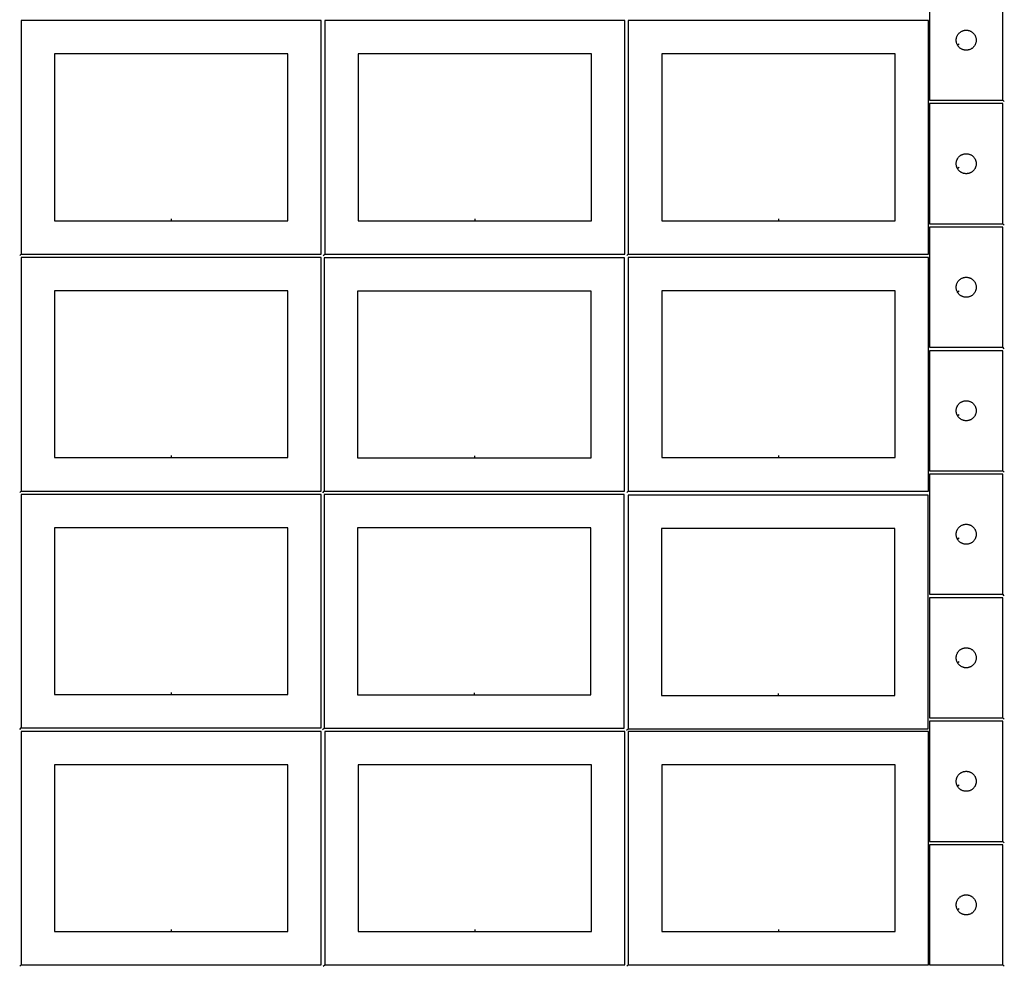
# Model space of a CAD drawing. Header units: millimetres. Extents: x 7 to 1493, y 8 to 2993.
# Tile 1 of 7: x 8 to 1484, y 8 to 1427. Entities that reach past the tile are written whole.
import ezdxf

# ---------------------------------------------------------------- set-up
doc = ezdxf.new("R2010")
doc.units = ezdxf.units.MM
doc.layers.add('CUT', color=7, linetype='CONTINUOUS', true_color=0x000000)
doc.layers.add('LEADIN', color=1, linetype='CONTINUOUS', true_color=0xff0000)

msp = doc.modelspace()

# ---------------------------------------------------------------- linework, layer by layer
at = {"layer": 'CUT'}
for points in [[(1481.963462, 1306.169815), (1481.963462, 1486.169815), (1371.963462, 1486.169815), (1371.963462, 1306.169815)], [(10.146257, 1075.585188), (460.146257, 1075.585188), (460.146257, 1425.585188), (10.146257, 1425.585188)], [(465.292436, 1075.585188), (915.292436, 1075.585188), (915.292436, 1425.585188), (465.292436, 1425.585188)], [(920.438646, 1075.585188), (1370.438646, 1075.585188), (1370.438646, 1425.585188), (920.438646, 1425.585188)], [(1413.913512, 1388.784044), (1413.72328, 1389.120164), (1413.377928, 1389.8111), (1413.068603, 1390.518897), (1412.796124, 1391.24168), (1412.561214, 1391.977531), (1412.364497, 1392.724499), (1412.206493, 1393.480604), (1412.087622, 1394.24384), (1412.0082, 1395.012184), (1411.968435, 1395.783597), (1411.968435, 1396.556034), (1412.0082, 1397.327447), (1412.087622, 1398.095791), (1412.206493, 1398.859027), (1412.364497, 1399.615132), (1412.561214, 1400.3621), (1412.796124, 1401.097951), (1413.068603, 1401.820734), (1413.377928, 1402.528531), (1413.72328, 1403.219467), (1414.103743, 1403.891707), (1414.518307, 1404.543471), (1414.965874, 1405.17303), (1415.445256, 1405.778713), (1415.955182, 1406.358916), (1416.4943, 1406.912098), (1417.061181, 1407.436794), (1417.65432, 1407.931613), (1418.272146, 1408.395241), (1418.91302, 1408.826449), (1419.575241, 1409.224094), (1420.257056, 1409.587122), (1420.956654, 1409.914569), (1421.672181, 1410.205568), (1422.40174, 1410.459346), (1423.143396, 1410.675231), (1423.895181, 1410.852651), (1424.655104, 1410.991134), (1425.421147, 1411.090314), (1426.191281, 1411.149927), (1426.963462, 1411.169815), (1427.735644, 1411.149927), (1428.505777, 1411.090314), (1429.271821, 1410.991134), (1430.031743, 1410.852651), (1430.783529, 1410.675231), (1431.525185, 1410.459346), (1432.254744, 1410.205568), (1432.970271, 1409.914569), (1433.669869, 1409.587122), (1434.351683, 1409.224094), (1435.013905, 1408.826449), (1435.654779, 1408.395241), (1436.272605, 1407.931613), (1436.865744, 1407.436794), (1437.432625, 1406.912098), (1437.971743, 1406.358916), (1438.481669, 1405.778713), (1438.961051, 1405.17303), (1439.408618, 1404.543471), (1439.823182, 1403.891707), (1440.203644, 1403.219467), (1440.548996, 1402.528531), (1440.858322, 1401.820734), (1441.130801, 1401.097951), (1441.365711, 1400.3621), (1441.562428, 1399.615132), (1441.720432, 1398.859027), (1441.839303, 1398.095791), (1441.918725, 1397.327447), (1441.958489, 1396.556034), (1441.958489, 1395.783597), (1441.918725, 1395.012184), (1441.839303, 1394.24384), (1441.720432, 1393.480604), (1441.562428, 1392.724499), (1441.365711, 1391.977531), (1441.130801, 1391.24168), (1440.858322, 1390.518897), (1440.548996, 1389.8111), (1440.203644, 1389.120164), (1439.823182, 1388.447923), (1439.408618, 1387.79616), (1438.961051, 1387.166601), (1438.481669, 1386.560918), (1437.971743, 1385.980715), (1437.432625, 1385.427533), (1436.865744, 1384.902837), (1436.272605, 1384.408018), (1435.654779, 1383.94439), (1435.013905, 1383.513182), (1434.351683, 1383.115537), (1433.669869, 1382.752509), (1432.970271, 1382.425062), (1432.254744, 1382.134063), (1431.525185, 1381.880285), (1430.783529, 1381.6644), (1430.031743, 1381.48698), (1429.271821, 1381.348497), (1428.505777, 1381.249317), (1427.735644, 1381.189704), (1426.963462, 1381.169815), (1426.191281, 1381.189704), (1425.421147, 1381.249317), (1424.655104, 1381.348497), (1423.895181, 1381.48698), (1423.143396, 1381.6644), (1422.40174, 1381.880285), (1421.672181, 1382.134063), (1420.956654, 1382.425062), (1420.257056, 1382.752509), (1419.575241, 1383.115537), (1418.91302, 1383.513182), (1418.272146, 1383.94439), (1417.65432, 1384.408018), (1417.061181, 1384.902837), (1416.4943, 1385.427533), (1415.955182, 1385.980715), (1415.445256, 1386.560918), (1414.965874, 1387.166601), (1414.518307, 1387.79616), (1414.103743, 1388.447923)], [(235.146257, 1125.585188), (410.146257, 1125.585188), (410.146257, 1375.585188), (60.146257, 1375.585188), (60.146257, 1125.585188)], [(690.292436, 1125.585188), (865.292436, 1125.585188), (865.292436, 1375.585188), (515.292436, 1375.585188), (515.292436, 1125.585188)], [(1145.438646, 1125.585188), (1320.438646, 1125.585188), (1320.438646, 1375.585188), (970.438646, 1375.585188), (970.438646, 1125.585188)], [(1481.963462, 1121.023575), (1481.963462, 1301.023575), (1371.963462, 1301.023575), (1371.963462, 1121.023575)], [(1413.913512, 1203.637804), (1413.72328, 1203.973924), (1413.377928, 1204.664859), (1413.068603, 1205.372657), (1412.796124, 1206.09544), (1412.561214, 1206.831291), (1412.364497, 1207.578259), (1412.206493, 1208.334364), (1412.087622, 1209.0976), (1412.0082, 1209.865943), (1411.968435, 1210.637357), (1411.968435, 1211.409794), (1412.0082, 1212.181207), (1412.087622, 1212.949551), (1412.206493, 1213.712787), (1412.364497, 1214.468891), (1412.561214, 1215.21586), (1412.796124, 1215.951711), (1413.068603, 1216.674494), (1413.377928, 1217.382291), (1413.72328, 1218.073226), (1414.103743, 1218.745467), (1414.518307, 1219.397231), (1414.965874, 1220.026789), (1415.445256, 1220.632473), (1415.955182, 1221.212675), (1416.4943, 1221.765858), (1417.061181, 1222.290554), (1417.65432, 1222.785372), (1418.272146, 1223.249), (1418.91302, 1223.680209), (1419.575241, 1224.077854), (1420.257056, 1224.440881), (1420.956654, 1224.768329), (1421.672181, 1225.059328), (1422.40174, 1225.313106), (1423.143396, 1225.528991), (1423.895181, 1225.706411), (1424.655104, 1225.844894), (1425.421147, 1225.944073), (1426.191281, 1226.003687), (1426.963462, 1226.023575), (1427.735644, 1226.003687), (1428.505777, 1225.944073), (1429.271821, 1225.844894), (1430.031743, 1225.706411), (1430.783529, 1225.528991), (1431.525185, 1225.313106), (1432.254744, 1225.059328), (1432.970271, 1224.768329), (1433.669869, 1224.440881), (1434.351683, 1224.077854), (1435.013905, 1223.680209), (1435.654779, 1223.249), (1436.272605, 1222.785372), (1436.865744, 1222.290554), (1437.432625, 1221.765858), (1437.971743, 1221.212675), (1438.481669, 1220.632473), (1438.961051, 1220.026789), (1439.408618, 1219.397231), (1439.823182, 1218.745467), (1440.203644, 1218.073226), (1440.548996, 1217.382291), (1440.858322, 1216.674494), (1441.130801, 1215.951711), (1441.365711, 1215.21586), (1441.562428, 1214.468891), (1441.720432, 1213.712787), (1441.839303, 1212.949551), (1441.918725, 1212.181207), (1441.958489, 1211.409794), (1441.958489, 1210.637357), (1441.918725, 1209.865943), (1441.839303, 1209.0976), (1441.720432, 1208.334364), (1441.562428, 1207.578259), (1441.365711, 1206.831291), (1441.130801, 1206.09544), (1440.858322, 1205.372657), (1440.548996, 1204.664859), (1440.203644, 1203.973924), (1439.823182, 1203.301683), (1439.408618, 1202.649919), (1438.961051, 1202.020361), (1438.481669, 1201.414678), (1437.971743, 1200.834475), (1437.432625, 1200.281292), (1436.865744, 1199.756596), (1436.272605, 1199.261778), (1435.654779, 1198.79815), (1435.013905, 1198.366942), (1434.351683, 1197.969297), (1433.669869, 1197.606269), (1432.970271, 1197.278822), (1432.254744, 1196.987823), (1431.525185, 1196.734045), (1430.783529, 1196.518159), (1430.031743, 1196.34074), (1429.271821, 1196.202257), (1428.505777, 1196.103077), (1427.735644, 1196.043464), (1426.963462, 1196.023575), (1426.191281, 1196.043464), (1425.421147, 1196.103077), (1424.655104, 1196.202257), (1423.895181, 1196.34074), (1423.143396, 1196.518159), (1422.40174, 1196.734045), (1421.672181, 1196.987823), (1420.956654, 1197.278822), (1420.257056, 1197.606269), (1419.575241, 1197.969297), (1418.91302, 1198.366942), (1418.272146, 1198.79815), (1417.65432, 1199.261778), (1417.061181, 1199.756596), (1416.4943, 1200.281292), (1415.955182, 1200.834475), (1415.445256, 1201.414678), (1414.965874, 1202.020361), (1414.518307, 1202.649919), (1414.103743, 1203.301683)], [(1481.963462, 935.877274), (1481.963462, 1115.877274), (1371.963462, 1115.877274), (1371.963462, 935.877274)], [(10.146257, 720.438764), (460.146257, 720.438764), (460.146257, 1070.438764), (10.146257, 1070.438764)], [(464.604387, 719.994856), (914.604387, 719.994856), (914.604387, 1069.994856), (464.604387, 1069.994856)], [(920.438646, 720.438764), (1370.438646, 720.438764), (1370.438646, 1070.438764), (920.438646, 1070.438764)], [(1413.913512, 1018.491502), (1413.72328, 1018.827623), (1413.377928, 1019.518558), (1413.068603, 1020.226356), (1412.796124, 1020.949138), (1412.561214, 1021.684989), (1412.364497, 1022.431958), (1412.206493, 1023.188063), (1412.087622, 1023.951299), (1412.0082, 1024.719642), (1411.968435, 1025.491055), (1411.968435, 1026.263493), (1412.0082, 1027.034906), (1412.087622, 1027.803249), (1412.206493, 1028.566485), (1412.364497, 1029.32259), (1412.561214, 1030.069558), (1412.796124, 1030.80541), (1413.068603, 1031.528192), (1413.377928, 1032.23599), (1413.72328, 1032.926925), (1414.103743, 1033.599166), (1414.518307, 1034.25093), (1414.965874, 1034.880488), (1415.445256, 1035.486172), (1415.955182, 1036.066374), (1416.4943, 1036.619557), (1417.061181, 1037.144253), (1417.65432, 1037.639071), (1418.272146, 1038.102699), (1418.91302, 1038.533907), (1419.575241, 1038.931553), (1420.257056, 1039.29458), (1420.956654, 1039.622028), (1421.672181, 1039.913026), (1422.40174, 1040.166805), (1423.143396, 1040.38269), (1423.895181, 1040.560109), (1424.655104, 1040.698592), (1425.421147, 1040.797772), (1426.191281, 1040.857385), (1426.963462, 1040.877274), (1427.735644, 1040.857385), (1428.505777, 1040.797772), (1429.271821, 1040.698592), (1430.031743, 1040.560109), (1430.783529, 1040.38269), (1431.525185, 1040.166805), (1432.254744, 1039.913026), (1432.970271, 1039.622028), (1433.669869, 1039.29458), (1434.351683, 1038.931553), (1435.013905, 1038.533907), (1435.654779, 1038.102699), (1436.272605, 1037.639071), (1436.865744, 1037.144253), (1437.432625, 1036.619557), (1437.971743, 1036.066374), (1438.481669, 1035.486172), (1438.961051, 1034.880488), (1439.408618, 1034.25093), (1439.823182, 1033.599166), (1440.203644, 1032.926925), (1440.548996, 1032.23599), (1440.858322, 1031.528192), (1441.130801, 1030.80541), (1441.365711, 1030.069558), (1441.562428, 1029.32259), (1441.720432, 1028.566485), (1441.839303, 1027.803249), (1441.918725, 1027.034906), (1441.958489, 1026.263493), (1441.958489, 1025.491055), (1441.918725, 1024.719642), (1441.839303, 1023.951299), (1441.720432, 1023.188063), (1441.562428, 1022.431958), (1441.365711, 1021.684989), (1441.130801, 1020.949138), (1440.858322, 1020.226356), (1440.548996, 1019.518558), (1440.203644, 1018.827623), (1439.823182, 1018.155382), (1439.408618, 1017.503618), (1438.961051, 1016.87406), (1438.481669, 1016.268376), (1437.971743, 1015.688174), (1437.432625, 1015.134991), (1436.865744, 1014.610295), (1436.272605, 1014.115477), (1435.654779, 1013.651849), (1435.013905, 1013.220641), (1434.351683, 1012.822995), (1433.669869, 1012.459968), (1432.970271, 1012.13252), (1432.254744, 1011.841522), (1431.525185, 1011.587743), (1430.783529, 1011.371858), (1430.031743, 1011.194439), (1429.271821, 1011.055956), (1428.505777, 1010.956776), (1427.735644, 1010.897163), (1426.963462, 1010.877274), (1426.191281, 1010.897163), (1425.421147, 1010.956776), (1424.655104, 1011.055956), (1423.895181, 1011.194439), (1423.143396, 1011.371858), (1422.40174, 1011.587743), (1421.672181, 1011.841522), (1420.956654, 1012.13252), (1420.257056, 1012.459968), (1419.575241, 1012.822995), (1418.91302, 1013.220641), (1418.272146, 1013.651849), (1417.65432, 1014.115477), (1417.061181, 1014.610295), (1416.4943, 1015.134991), (1415.955182, 1015.688174), (1415.445256, 1016.268376), (1414.965874, 1016.87406), (1414.518307, 1017.503618), (1414.103743, 1018.155382)], [(235.146257, 770.438764), (410.146257, 770.438764), (410.146257, 1020.438764), (60.146257, 1020.438764), (60.146257, 770.438764)], [(689.604387, 769.994856), (864.604387, 769.994856), (864.604387, 1019.994856), (514.604387, 1019.994856), (514.604387, 769.994856)], [(1145.438646, 770.438764), (1320.438646, 770.438764), (1320.438646, 1020.438764), (970.438646, 1020.438764), (970.438646, 770.438764)], [(1481.963462, 750.731095), (1481.963462, 930.731095), (1371.963462, 930.731095), (1371.963462, 750.731095)], [(1413.913512, 833.345323), (1413.72328, 833.681444), (1413.377928, 834.372379), (1413.068603, 835.080176), (1412.796124, 835.802959), (1412.561214, 836.53881), (1412.364497, 837.285779), (1412.206493, 838.041883), (1412.087622, 838.805119), (1412.0082, 839.573463), (1411.968435, 840.344876), (1411.968435, 841.117313), (1412.0082, 841.888727), (1412.087622, 842.65707), (1412.206493, 843.420306), (1412.364497, 844.176411), (1412.561214, 844.923379), (1412.796124, 845.65923), (1413.068603, 846.382013), (1413.377928, 847.089811), (1413.72328, 847.780746), (1414.103743, 848.452987), (1414.518307, 849.104751), (1414.965874, 849.734309), (1415.445256, 850.339992), (1415.955182, 850.920195), (1416.4943, 851.473378), (1417.061181, 851.998074), (1417.65432, 852.492892), (1418.272146, 852.95652), (1418.91302, 853.387728), (1419.575241, 853.785373), (1420.257056, 854.148401), (1420.956654, 854.475848), (1421.672181, 854.766847), (1422.40174, 855.020625), (1423.143396, 855.236511), (1423.895181, 855.41393), (1424.655104, 855.552413), (1425.421147, 855.651593), (1426.191281, 855.711206), (1426.963462, 855.731095), (1427.735644, 855.711206), (1428.505777, 855.651593), (1429.271821, 855.552413), (1430.031743, 855.41393), (1430.783529, 855.236511), (1431.525185, 855.020625), (1432.254744, 854.766847), (1432.970271, 854.475848), (1433.669869, 854.148401), (1434.351683, 853.785373), (1435.013905, 853.387728), (1435.654779, 852.95652), (1436.272605, 852.492892), (1436.865744, 851.998074), (1437.432625, 851.473378), (1437.971743, 850.920195), (1438.481669, 850.339992), (1438.961051, 849.734309), (1439.408618, 849.104751), (1439.823182, 848.452987), (1440.203644, 847.780746), (1440.548996, 847.089811), (1440.858322, 846.382013), (1441.130801, 845.65923), (1441.365711, 844.923379), (1441.562428, 844.176411), (1441.720432, 843.420306), (1441.839303, 842.65707), (1441.918725, 841.888727), (1441.958489, 841.117313), (1441.958489, 840.344876), (1441.918725, 839.573463), (1441.839303, 838.805119), (1441.720432, 838.041883), (1441.562428, 837.285779), (1441.365711, 836.53881), (1441.130801, 835.802959), (1440.858322, 835.080176), (1440.548996, 834.372379), (1440.203644, 833.681444), (1439.823182, 833.009203), (1439.408618, 832.357439), (1438.961051, 831.727881), (1438.481669, 831.122197), (1437.971743, 830.541995), (1437.432625, 829.988812), (1436.865744, 829.464116), (1436.272605, 828.969298), (1435.654779, 828.50567), (1435.013905, 828.074461), (1434.351683, 827.676816), (1433.669869, 827.313789), (1432.970271, 826.986341), (1432.254744, 826.695342), (1431.525185, 826.441564), (1430.783529, 826.225679), (1430.031743, 826.048259), (1429.271821, 825.909776), (1428.505777, 825.810597), (1427.735644, 825.750983), (1426.963462, 825.731095), (1426.191281, 825.750983), (1425.421147, 825.810597), (1424.655104, 825.909776), (1423.895181, 826.048259), (1423.143396, 826.225679), (1422.40174, 826.441564), (1421.672181, 826.695342), (1420.956654, 826.986341), (1420.257056, 827.313789), (1419.575241, 827.676816), (1418.91302, 828.074461), (1418.272146, 828.50567), (1417.65432, 828.969298), (1417.061181, 829.464116), (1416.4943, 829.988812), (1415.955182, 830.541995), (1415.445256, 831.122197), (1414.965874, 831.727881), (1414.518307, 832.357439), (1414.103743, 833.009203)], [(1481.963462, 565.584855), (1481.963462, 745.584855), (1371.963462, 745.584855), (1371.963462, 565.584855)], [(10.146257, 365.292524), (460.146257, 365.292524), (460.146257, 715.292524), (10.146257, 715.292524)], [(464.240007, 365.063154), (914.240007, 365.063154), (914.240007, 715.063154), (464.240007, 715.063154)], [(920.016374, 364.171919), (1370.016374, 364.171919), (1370.016374, 714.171919), (920.016374, 714.171919)], [(235.146257, 415.292524), (410.146257, 415.292524), (410.146257, 665.292524), (60.146257, 665.292524), (60.146257, 415.292524)], [(689.240007, 415.063154), (864.240007, 415.063154), (864.240007, 665.063154), (514.240007, 665.063154), (514.240007, 415.063154)], [(1413.913512, 648.199083), (1413.72328, 648.535203), (1413.377928, 649.226139), (1413.068603, 649.933936), (1412.796124, 650.656719), (1412.561214, 651.39257), (1412.364497, 652.139538), (1412.206493, 652.895643), (1412.087622, 653.658879), (1412.0082, 654.427223), (1411.968435, 655.198636), (1411.968435, 655.971073), (1412.0082, 656.742486), (1412.087622, 657.51083), (1412.206493, 658.274066), (1412.364497, 659.030171), (1412.561214, 659.777139), (1412.796124, 660.51299), (1413.068603, 661.235773), (1413.377928, 661.94357), (1413.72328, 662.634506), (1414.103743, 663.306747), (1414.518307, 663.95851), (1414.965874, 664.588069), (1415.445256, 665.193752), (1415.955182, 665.773955), (1416.4943, 666.327137), (1417.061181, 666.851833), (1417.65432, 667.346652), (1418.272146, 667.81028), (1418.91302, 668.241488), (1419.575241, 668.639133), (1420.257056, 669.002161), (1420.956654, 669.329608), (1421.672181, 669.620607), (1422.40174, 669.874385), (1423.143396, 670.09027), (1423.895181, 670.26769), (1424.655104, 670.406173), (1425.421147, 670.505353), (1426.191281, 670.564966), (1426.963462, 670.584855), (1427.735644, 670.564966), (1428.505777, 670.505353), (1429.271821, 670.406173), (1430.031743, 670.26769), (1430.783529, 670.09027), (1431.525185, 669.874385), (1432.254744, 669.620607), (1432.970271, 669.329608), (1433.669869, 669.002161), (1434.351683, 668.639133), (1435.013905, 668.241488), (1435.654779, 667.81028), (1436.272605, 667.346652), (1436.865744, 666.851833), (1437.432625, 666.327137), (1437.971743, 665.773955), (1438.481669, 665.193752), (1438.961051, 664.588069), (1439.408618, 663.95851), (1439.823182, 663.306747), (1440.203644, 662.634506), (1440.548996, 661.94357), (1440.858322, 661.235773), (1441.130801, 660.51299), (1441.365711, 659.777139), (1441.562428, 659.030171), (1441.720432, 658.274066), (1441.839303, 657.51083), (1441.918725, 656.742486), (1441.958489, 655.971073), (1441.958489, 655.198636), (1441.918725, 654.427223), (1441.839303, 653.658879), (1441.720432, 652.895643), (1441.562428, 652.139538), (1441.365711, 651.39257), (1441.130801, 650.656719), (1440.858322, 649.933936), (1440.548996, 649.226139), (1440.203644, 648.535203), (1439.823182, 647.862963), (1439.408618, 647.211199), (1438.961051, 646.58164), (1438.481669, 645.975957), (1437.971743, 645.395754), (1437.432625, 644.842572), (1436.865744, 644.317876), (1436.272605, 643.823057), (1435.654779, 643.359429), (1435.013905, 642.928221), (1434.351683, 642.530576), (1433.669869, 642.167548), (1432.970271, 641.840101), (1432.254744, 641.549102), (1431.525185, 641.295324), (1430.783529, 641.079439), (1430.031743, 640.902019), (1429.271821, 640.763536), (1428.505777, 640.664356), (1427.735644, 640.604743), (1426.963462, 640.584855), (1426.191281, 640.604743), (1425.421147, 640.664356), (1424.655104, 640.763536), (1423.895181, 640.902019), (1423.143396, 641.079439), (1422.40174, 641.295324), (1421.672181, 641.549102), (1420.956654, 641.840101), (1420.257056, 642.167548), (1419.575241, 642.530576), (1418.91302, 642.928221), (1418.272146, 643.359429), (1417.65432, 643.823057), (1417.061181, 644.317876), (1416.4943, 644.842572), (1415.955182, 645.395754), (1415.445256, 645.975957), (1414.965874, 646.58164), (1414.518307, 647.211199), (1414.103743, 647.862963)], [(1145.016374, 414.171919), (1320.016374, 414.171919), (1320.016374, 664.171919), (970.016374, 664.171919), (970.016374, 414.171919)], [(1481.963462, 380.438614), (1481.963462, 560.438614), (1371.963462, 560.438614), (1371.963462, 380.438614)], [(1413.913512, 463.052843), (1413.72328, 463.388963), (1413.377928, 464.079898), (1413.068603, 464.787696), (1412.796124, 465.510479), (1412.561214, 466.24633), (1412.364497, 466.993298), (1412.206493, 467.749403), (1412.087622, 468.512639), (1412.0082, 469.280982), (1411.968435, 470.052396), (1411.968435, 470.824833), (1412.0082, 471.596246), (1412.087622, 472.36459), (1412.206493, 473.127826), (1412.364497, 473.88393), (1412.561214, 474.630899), (1412.796124, 475.36675), (1413.068603, 476.089533), (1413.377928, 476.79733), (1413.72328, 477.488265), (1414.103743, 478.160506), (1414.518307, 478.81227), (1414.965874, 479.441829), (1415.445256, 480.047512), (1415.955182, 480.627714), (1416.4943, 481.180897), (1417.061181, 481.705593), (1417.65432, 482.200411), (1418.272146, 482.664039), (1418.91302, 483.095248), (1419.575241, 483.492893), (1420.257056, 483.855921), (1420.956654, 484.183368), (1421.672181, 484.474367), (1422.40174, 484.728145), (1423.143396, 484.94403), (1423.895181, 485.12145), (1424.655104, 485.259933), (1425.421147, 485.359112), (1426.191281, 485.418726), (1426.963462, 485.438614), (1427.735644, 485.418726), (1428.505777, 485.359112), (1429.271821, 485.259933), (1430.031743, 485.12145), (1430.783529, 484.94403), (1431.525185, 484.728145), (1432.254744, 484.474367), (1432.970271, 484.183368), (1433.669869, 483.855921), (1434.351683, 483.492893), (1435.013905, 483.095248), (1435.654779, 482.664039), (1436.272605, 482.200411), (1436.865744, 481.705593), (1437.432625, 481.180897), (1437.971743, 480.627714), (1438.481669, 480.047512), (1438.961051, 479.441829), (1439.408618, 478.81227), (1439.823182, 478.160506), (1440.203644, 477.488265), (1440.548996, 476.79733), (1440.858322, 476.089533), (1441.130801, 475.36675), (1441.365711, 474.630899), (1441.562428, 473.88393), (1441.720432, 473.127826), (1441.839303, 472.36459), (1441.918725, 471.596246), (1441.958489, 470.824833), (1441.958489, 470.052396), (1441.918725, 469.280982), (1441.839303, 468.512639), (1441.720432, 467.749403), (1441.562428, 466.993298), (1441.365711, 466.24633), (1441.130801, 465.510479), (1440.858322, 464.787696), (1440.548996, 464.079898), (1440.203644, 463.388963), (1439.823182, 462.716722), (1439.408618, 462.064958), (1438.961051, 461.4354), (1438.481669, 460.829717), (1437.971743, 460.249514), (1437.432625, 459.696331), (1436.865744, 459.171635), (1436.272605, 458.676817), (1435.654779, 458.213189), (1435.013905, 457.781981), (1434.351683, 457.384336), (1433.669869, 457.021308), (1432.970271, 456.693861), (1432.254744, 456.402862), (1431.525185, 456.149084), (1430.783529, 455.933198), (1430.031743, 455.755779), (1429.271821, 455.617296), (1428.505777, 455.518116), (1427.735644, 455.458503), (1426.963462, 455.438614), (1426.191281, 455.458503), (1425.421147, 455.518116), (1424.655104, 455.617296), (1423.895181, 455.755779), (1423.143396, 455.933198), (1422.40174, 456.149084), (1421.672181, 456.402862), (1420.956654, 456.693861), (1420.257056, 457.021308), (1419.575241, 457.384336), (1418.91302, 457.781981), (1418.272146, 458.213189), (1417.65432, 458.676817), (1417.061181, 459.171635), (1416.4943, 459.696331), (1415.955182, 460.249514), (1415.445256, 460.829717), (1414.965874, 461.4354), (1414.518307, 462.064958), (1414.103743, 462.716722)], [(1481.963462, 195.292405), (1481.963462, 375.292405), (1371.963462, 375.292405), (1371.963462, 195.292405)], [(10.146257, 10.146268), (460.146257, 10.146268), (460.146257, 360.146268), (10.146257, 360.146268)], [(465.292436, 10.146268), (915.292436, 10.146268), (915.292436, 360.146268), (465.292436, 360.146268)], [(920.438646, 10.146268), (1370.438646, 10.146268), (1370.438646, 360.146268), (920.438646, 360.146268)], [(235.146257, 60.146268), (410.146257, 60.146268), (410.146257, 310.146268), (60.146257, 310.146268), (60.146257, 60.146268)], [(690.292436, 60.146268), (865.292436, 60.146268), (865.292436, 310.146268), (515.292436, 310.146268), (515.292436, 60.146268)], [(1145.438646, 60.146268), (1320.438646, 60.146268), (1320.438646, 310.146268), (970.438646, 310.146268), (970.438646, 60.146268)], [(1413.913512, 277.906633), (1413.72328, 278.242753), (1413.377928, 278.933689), (1413.068603, 279.641486), (1412.796124, 280.364269), (1412.561214, 281.10012), (1412.364497, 281.847088), (1412.206493, 282.603193), (1412.087622, 283.366429), (1412.0082, 284.134773), (1411.968435, 284.906186), (1411.968435, 285.678623), (1412.0082, 286.450037), (1412.087622, 287.21838), (1412.206493, 287.981616), (1412.364497, 288.737721), (1412.561214, 289.484689), (1412.796124, 290.22054), (1413.068603, 290.943323), (1413.377928, 291.65112), (1413.72328, 292.342056), (1414.103743, 293.014297), (1414.518307, 293.66606), (1414.965874, 294.295619), (1415.445256, 294.901302), (1415.955182, 295.481505), (1416.4943, 296.034687), (1417.061181, 296.559384), (1417.65432, 297.054202), (1418.272146, 297.51783), (1418.91302, 297.949038), (1419.575241, 298.346683), (1420.257056, 298.709711), (1420.956654, 299.037158), (1421.672181, 299.328157), (1422.40174, 299.581935), (1423.143396, 299.79782), (1423.895181, 299.97524), (1424.655104, 300.113723), (1425.421147, 300.212903), (1426.191281, 300.272516), (1426.963462, 300.292405), (1427.735644, 300.272516), (1428.505777, 300.212903), (1429.271821, 300.113723), (1430.031743, 299.97524), (1430.783529, 299.79782), (1431.525185, 299.581935), (1432.254744, 299.328157), (1432.970271, 299.037158), (1433.669869, 298.709711), (1434.351683, 298.346683), (1435.013905, 297.949038), (1435.654779, 297.51783), (1436.272605, 297.054202), (1436.865744, 296.559384), (1437.432625, 296.034687), (1437.971743, 295.481505), (1438.481669, 294.901302), (1438.961051, 294.295619), (1439.408618, 293.66606), (1439.823182, 293.014297), (1440.203644, 292.342056), (1440.548996, 291.65112), (1440.858322, 290.943323), (1441.130801, 290.22054), (1441.365711, 289.484689), (1441.562428, 288.737721), (1441.720432, 287.981616), (1441.839303, 287.21838), (1441.918725, 286.450037), (1441.958489, 285.678623), (1441.958489, 284.906186), (1441.918725, 284.134773), (1441.839303, 283.366429), (1441.720432, 282.603193), (1441.562428, 281.847088), (1441.365711, 281.10012), (1441.130801, 280.364269), (1440.858322, 279.641486), (1440.548996, 278.933689), (1440.203644, 278.242753), (1439.823182, 277.570513), (1439.408618, 276.918749), (1438.961051, 276.28919), (1438.481669, 275.683507), (1437.971743, 275.103304), (1437.432625, 274.550122), (1436.865744, 274.025426), (1436.272605, 273.530607), (1435.654779, 273.06698), (1435.013905, 272.635771), (1434.351683, 272.238126), (1433.669869, 271.875098), (1432.970271, 271.547651), (1432.254744, 271.256652), (1431.525185, 271.002874), (1430.783529, 270.786989), (1430.031743, 270.609569), (1429.271821, 270.471086), (1428.505777, 270.371906), (1427.735644, 270.312293), (1426.963462, 270.292405), (1426.191281, 270.312293), (1425.421147, 270.371906), (1424.655104, 270.471086), (1423.895181, 270.609569), (1423.143396, 270.786989), (1422.40174, 271.002874), (1421.672181, 271.256652), (1420.956654, 271.547651), (1420.257056, 271.875098), (1419.575241, 272.238126), (1418.91302, 272.635771), (1418.272146, 273.06698), (1417.65432, 273.530607), (1417.061181, 274.025426), (1416.4943, 274.550122), (1415.955182, 275.103304), (1415.445256, 275.683507), (1414.965874, 276.28919), (1414.518307, 276.918749), (1414.103743, 277.570513)], [(1481.963462, 10.146202), (1481.963462, 190.146202), (1371.963462, 190.146202), (1371.963462, 10.146202)], [(1413.913512, 92.760431), (1413.72328, 93.096551), (1413.377928, 93.787487), (1413.068603, 94.495284), (1412.796124, 95.218067), (1412.561214, 95.953918), (1412.364497, 96.700886), (1412.206493, 97.456991), (1412.087622, 98.220227), (1412.0082, 98.988571), (1411.968435, 99.759984), (1411.968435, 100.532421), (1412.0082, 101.303834), (1412.087622, 102.072178), (1412.206493, 102.835414), (1412.364497, 103.591519), (1412.561214, 104.338487), (1412.796124, 105.074338), (1413.068603, 105.797121), (1413.377928, 106.504918), (1413.72328, 107.195854), (1414.103743, 107.868095), (1414.518307, 108.519858), (1414.965874, 109.149417), (1415.445256, 109.7551), (1415.955182, 110.335303), (1416.4943, 110.888485), (1417.061181, 111.413181), (1417.65432, 111.908), (1418.272146, 112.371628), (1418.91302, 112.802836), (1419.575241, 113.200481), (1420.257056, 113.563509), (1420.956654, 113.890956), (1421.672181, 114.181955), (1422.40174, 114.435733), (1423.143396, 114.651618), (1423.895181, 114.829038), (1424.655104, 114.967521), (1425.421147, 115.066701), (1426.191281, 115.126314), (1426.963462, 115.146202), (1427.735644, 115.126314), (1428.505777, 115.066701), (1429.271821, 114.967521), (1430.031743, 114.829038), (1430.783529, 114.651618), (1431.525185, 114.435733), (1432.254744, 114.181955), (1432.970271, 113.890956), (1433.669869, 113.563509), (1434.351683, 113.200481), (1435.013905, 112.802836), (1435.654779, 112.371628), (1436.272605, 111.908), (1436.865744, 111.413181), (1437.432625, 110.888485), (1437.971743, 110.335303), (1438.481669, 109.7551), (1438.961051, 109.149417), (1439.408618, 108.519858), (1439.823182, 107.868095), (1440.203644, 107.195854), (1440.548996, 106.504918), (1440.858322, 105.797121), (1441.130801, 105.074338), (1441.365711, 104.338487), (1441.562428, 103.591519), (1441.720432, 102.835414), (1441.839303, 102.072178), (1441.918725, 101.303834), (1441.958489, 100.532421), (1441.958489, 99.759984), (1441.918725, 98.988571), (1441.839303, 98.220227), (1441.720432, 97.456991), (1441.562428, 96.700886), (1441.365711, 95.953918), (1441.130801, 95.218067), (1440.858322, 94.495284), (1440.548996, 93.787487), (1440.203644, 93.096551), (1439.823182, 92.42431), (1439.408618, 91.772547), (1438.961051, 91.142988), (1438.481669, 90.537305), (1437.971743, 89.957102), (1437.432625, 89.40392), (1436.865744, 88.879224), (1436.272605, 88.384405), (1435.654779, 87.920777), (1435.013905, 87.489569), (1434.351683, 87.091924), (1433.669869, 86.728896), (1432.970271, 86.401449), (1432.254744, 86.11045), (1431.525185, 85.856672), (1430.783529, 85.640787), (1430.031743, 85.463367), (1429.271821, 85.324884), (1428.505777, 85.225704), (1427.735644, 85.166091), (1426.963462, 85.146202), (1426.191281, 85.166091), (1425.421147, 85.225704), (1424.655104, 85.324884), (1423.895181, 85.463367), (1423.143396, 85.640787), (1422.40174, 85.856672), (1421.672181, 86.11045), (1420.956654, 86.401449), (1420.257056, 86.728896), (1419.575241, 87.091924), (1418.91302, 87.489569), (1418.272146, 87.920777), (1417.65432, 88.384405), (1417.061181, 88.879224), (1416.4943, 89.40392), (1415.955182, 89.957102), (1415.445256, 90.537305), (1414.965874, 91.142988), (1414.518307, 91.772547), (1414.103743, 92.42431)]]:
    msp.add_lwpolyline(points, close=True, dxfattribs=at)
at = {"layer": 'LEADIN'}
for p, q in [((1416.524367, 1390.261688), (1413.913512, 1388.784044)), ((1484.084783, 1304.048495), (1481.963462, 1306.169815)), ((1416.524367, 1205.115448), (1413.913512, 1203.637804)), ((235.146257, 1128.585188), (235.146257, 1125.585188)), ((690.292436, 1128.585188), (690.292436, 1125.585188)), ((1145.438646, 1128.585188), (1145.438646, 1125.585188)), ((1484.084783, 1118.902255), (1481.963462, 1121.023575)), ((8.024937, 1073.463867), (10.146257, 1075.585188)), ((463.171116, 1073.463867), (465.292436, 1075.585188)), ((918.317326, 1073.463867), (920.438646, 1075.585188)), ((1416.524367, 1019.969147), (1413.913512, 1018.491502)), ((1484.084783, 933.755954), (1481.963462, 935.877274)), ((1416.524367, 834.822967), (1413.913512, 833.345323)), ((235.146257, 773.438764), (235.146257, 770.438764)), ((689.604387, 772.994856), (689.604387, 769.994856)), ((1145.438646, 773.438764), (1145.438646, 770.438764)), ((1484.084783, 748.609774), (1481.963462, 750.731095)), ((8.024937, 718.317444), (10.146257, 720.438764)), ((462.483067, 717.873535), (464.604387, 719.994856)), ((918.317326, 718.317444), (920.438646, 720.438764)), ((1416.524367, 649.676727), (1413.913512, 648.199083)), ((1484.084783, 563.463534), (1481.963462, 565.584855)), ((1416.524367, 464.530487), (1413.913512, 463.052843)), ((235.146257, 418.292524), (235.146257, 415.292524)), ((689.240007, 418.063154), (689.240007, 415.063154)), ((1145.016374, 417.171919), (1145.016374, 414.171919)), ((1484.084783, 378.317294), (1481.963462, 380.438614)), ((8.024937, 363.171204), (10.146257, 365.292524)), ((462.118687, 362.941834), (464.240007, 365.063154)), ((917.895054, 362.050598), (920.016374, 364.171919)), ((1416.524367, 279.384277), (1413.913512, 277.906633)), ((1484.084783, 193.171084), (1481.963462, 195.292405)), ((1416.524367, 94.238075), (1413.913512, 92.760431)), ((235.146257, 63.146268), (235.146257, 60.146268)), ((690.292436, 63.146268), (690.292436, 60.146268)), ((1145.438646, 63.146268), (1145.438646, 60.146268)), ((8.024937, 8.024948), (10.146257, 10.146268)), ((463.171116, 8.024948), (465.292436, 10.146268)), ((918.317326, 8.024948), (920.438646, 10.146268)), ((1484.084783, 8.024882), (1481.963462, 10.146202))]:
    msp.add_line(p, q, dxfattribs=at)

doc.saveas('drawing.dxf')
